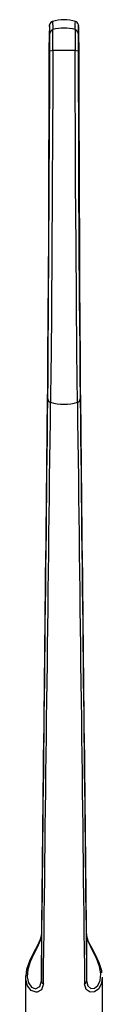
# Model space of a CAD drawing. Header units: millimetres. Extents: x 4041.074 to 4041.294, y 2094.876 to 2095.102.
# Tile 11 of 11: x 4041.18 to 4041.189, y 2094.987 to 2095.102. Entities that reach past the tile are written whole.
import ezdxf

# ---------------------------------------------------------------- set-up
doc = ezdxf.new("R2010")
doc.units = ezdxf.units.MM
doc.layers.add('SANINDUSA', color=3, linetype='Continuous')

msp = doc.modelspace()

# ---------------------------------------------------------------- linework, layer by layer
at = {"layer": 'SANINDUSA'}
for p, q in [((4041.182586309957, 2095.095412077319), (4041.182574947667, 2095.090303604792)), ((4041.186158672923, 2095.090303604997), (4041.186147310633, 2095.09541207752)), ((4041.181716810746, 2094.995195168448), (4041.181716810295, 2094.989669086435)), ((4041.187016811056, 2094.995195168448), (4041.187016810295, 2094.989669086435)), ((4041.18713915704, 2094.994626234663), (4041.187016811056, 2094.995195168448)), ((4041.179866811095, 2094.990100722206), (4041.179866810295, 2094.981820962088)), ((4041.179889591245, 2094.990099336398), (4041.179902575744, 2094.990248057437)), ((4041.188866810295, 2094.981820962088), (4041.188866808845, 2094.990100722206))]:
    msp.add_line(p, q, dxfattribs=at)
at = {"layer": 'SANINDUSA', "flags": 128}
for points in [[(4041.182711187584, 2095.100745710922), (4041.182693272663, 2095.101421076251), (4041.182673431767, 2095.101691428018), (4041.182649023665, 2095.10148908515)], [(4041.183020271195, 2095.102136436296), (4041.18302424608, 2095.102166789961), (4041.183032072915, 2095.102121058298), (4041.183061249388, 2095.101444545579), (4041.18306672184, 2095.10121086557)], [(4041.185666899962, 2095.10121086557), (4041.185690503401, 2095.101965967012), (4041.185713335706, 2095.102136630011)], [(4041.186086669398, 2095.101423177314), (4041.186074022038, 2095.101663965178), (4041.18606294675, 2095.101756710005), (4041.186038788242, 2095.101853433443), (4041.185999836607, 2095.101939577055), (4041.1859211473, 2095.102043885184), (4041.185789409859, 2095.102140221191), (4041.185720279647, 2095.10215984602)], [(4041.186087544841, 2095.101423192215), (4041.186067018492, 2095.101689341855), (4041.186043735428, 2095.10149921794), (4041.186022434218, 2095.100745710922)], [(4041.182649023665, 2095.10148908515), (4041.182648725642, 2095.101486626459), (4041.18262194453, 2095.100718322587)], [(4041.186111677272, 2095.100718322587), (4041.186088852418, 2095.101406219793), (4041.186087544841, 2095.101423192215)], [(4041.182468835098, 2095.057906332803), (4041.182494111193, 2095.060351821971), (4041.182519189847, 2095.063075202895), (4041.182564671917, 2095.068819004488), (4041.182607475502, 2095.075282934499), (4041.182646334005, 2095.082292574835), (4041.182680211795, 2095.089642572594), (4041.182697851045, 2095.094171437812), (4041.18271312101, 2095.098702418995)], [(4041.183068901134, 2095.098747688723), (4041.183051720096, 2095.094168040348), (4041.183031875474, 2095.089590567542), (4041.182993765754, 2095.082162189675), (4041.182950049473, 2095.075078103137), (4041.18290189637, 2095.068546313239), (4041.182850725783, 2095.062742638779), (4041.182839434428, 2095.061604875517), (4041.182794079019, 2095.057520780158)], [(4041.185939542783, 2095.057520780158), (4041.185907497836, 2095.060326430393), (4041.185875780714, 2095.063485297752), (4041.185824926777, 2095.069400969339), (4041.185777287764, 2095.076021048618), (4041.185734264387, 2095.083166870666), (4041.185697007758, 2095.09062883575), (4041.185689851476, 2095.092257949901), (4041.185664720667, 2095.098747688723)], [(4041.186020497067, 2095.098702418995), (4041.186033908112, 2095.09468740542), (4041.186049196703, 2095.090669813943), (4041.186082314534, 2095.083286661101), (4041.186120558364, 2095.076216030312), (4041.186162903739, 2095.069664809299), (4041.186208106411, 2095.063810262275), (4041.186236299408, 2095.060683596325), (4041.186264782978, 2095.057906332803)], [(4041.182574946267, 2095.090303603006), (4041.182564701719, 2095.086337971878), (4041.182551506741, 2095.082303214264), (4041.18253057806, 2095.077135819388), (4041.182505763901, 2095.07211444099), (4041.182477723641, 2095.067384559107), (4041.18244729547, 2095.063075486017), (4041.182420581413, 2095.059885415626), (4041.182393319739, 2095.057139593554)], [(4041.186340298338, 2095.057139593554), (4041.18631491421, 2095.059679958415), (4041.186289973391, 2095.062609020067), (4041.186259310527, 2095.066861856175), (4041.186230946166, 2095.071550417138), (4041.1862057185, 2095.076546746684), (4041.186184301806, 2095.081705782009), (4041.186169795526, 2095.086041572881), (4041.186158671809, 2095.090303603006)], [(4041.181703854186, 2094.995157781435), (4041.181710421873, 2094.995079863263), (4041.181572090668, 2094.994498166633), (4041.181265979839, 2094.993806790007), (4041.180798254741, 2094.992933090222), (4041.180325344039, 2094.991982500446), (4041.179984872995, 2094.991004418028), (4041.179892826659, 2094.990250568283)], [(4041.181716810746, 2094.995195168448), (4041.181555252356, 2094.99439148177), (4041.181201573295, 2094.993586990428), (4041.180780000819, 2094.992765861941), (4041.180380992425, 2094.991893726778), (4041.180107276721, 2094.990992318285), (4041.180039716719, 2094.990140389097), (4041.18019882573, 2094.989419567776), (4041.180571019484, 2094.988910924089), (4041.181023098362, 2094.988747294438), (4041.181527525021, 2094.989021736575), (4041.181716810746, 2094.98966908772)], [(4041.187016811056, 2094.98966908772), (4041.187178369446, 2094.989062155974), (4041.187532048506, 2094.988777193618), (4041.187953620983, 2094.988791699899), (4041.188352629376, 2094.989103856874), (4041.188626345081, 2094.989692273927), (4041.188693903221, 2094.990473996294), (4041.188534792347, 2094.991364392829), (4041.188162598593, 2094.992335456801), (4041.187710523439, 2094.993238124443), (4041.187206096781, 2094.994314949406), (4041.18713915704, 2094.994626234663)], [(4041.188806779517, 2094.990594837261), (4041.18878596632, 2094.990838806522), (4041.188490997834, 2094.99178582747), (4041.188057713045, 2094.992703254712), (4041.187613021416, 2094.993528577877), (4041.187256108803, 2094.994257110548), (4041.187107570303, 2094.99471487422)], [(4041.181948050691, 2094.989321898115), (4041.181713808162, 2094.988612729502), (4041.181220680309, 2094.988330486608), (4041.181089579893, 2094.988320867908), (4041.180530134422, 2094.988514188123), (4041.180069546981, 2094.989092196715), (4041.179872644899, 2094.989905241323), (4041.179889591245, 2094.990099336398)], [(4041.188844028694, 2094.990102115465), (4041.188777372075, 2094.98940023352), (4041.188438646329, 2094.98873435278), (4041.187944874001, 2094.988376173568), (4041.187423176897, 2094.988349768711), (4041.186985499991, 2094.988656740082), (4041.186785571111, 2094.989321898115)]]:
    msp.add_lwpolyline(points, dxfattribs=at)
at = {"layer": 'SANINDUSA'}
for centre, radius, start, end in [((4041.18324147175, 2095.101604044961), 0.0006024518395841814, 112.4745865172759, 191.0020812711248), ((4041.184366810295, 2095.097877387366), 0.004500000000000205, 72.48617500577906, 107.5380640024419), ((4041.625202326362, 2095.09509276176), 0.4426161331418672, 179.2717627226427, 179.9586650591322), ((4041.183201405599, 2095.10073947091), 0.0004902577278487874, 105.9453476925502, 179.2707183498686), ((4041.043600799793, 2095.099592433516), 0.1391151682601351, 359.6334373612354, 0.4749926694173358), ((4041.184366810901, 2095.096790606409), 0.004607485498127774, 73.61030650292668, 106.3896934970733), ((4040.958401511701, 2095.099780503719), 0.2246697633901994, 359.736608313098, 0.3647764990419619), ((4041.3631690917, 2095.099822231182), 0.1775076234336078, 179.5517730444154, 180.3468421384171), ((4041.185532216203, 2095.10073947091), 0.0004902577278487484, 0.729281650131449, 74.05465230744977), ((4041.360504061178, 2095.099558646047), 0.1744856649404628, 179.6102010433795, 180.2811600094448), ((4040.831004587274, 2095.095680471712), 0.3551428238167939, 359.9566996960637, 0.8127920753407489), ((4041.182996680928, 2095.097894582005), 0.0008561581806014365, 85.16113246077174, 109.3416501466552), ((4041.184366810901, 2095.054103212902), 0.04466333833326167, 88.3347589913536, 91.6652410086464), ((4041.185736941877, 2095.097894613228), 0.0008561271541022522, 70.65795641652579, 94.83911074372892), ((4041.182892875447, 2095.057934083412), 0.0004249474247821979, 183.744286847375, 256.5562313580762), ((4041.185840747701, 2095.057934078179), 0.0004249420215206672, 283.4437560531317, 356.2563726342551), ((4041.184366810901, 2095.062715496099), 0.00542757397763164, 253.1559922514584, 286.8440077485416), ((4041.182118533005, 2094.989686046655), 0.0004020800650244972, 182.4173387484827, 244.9125592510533), ((4041.186615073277, 2094.989686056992), 0.0004020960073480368, 295.0888190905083, 357.5812829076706)]:
    msp.add_arc(centre, radius, start, end, dxfattribs=at)
for centre, major_axis, ratio, start_param, end_param in [((4041.183866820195, 2095.18839712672), (0.003999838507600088, 0.3645990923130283), 9.858278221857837e-05, 4.135930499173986, 4.346369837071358), ((4041.184866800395, 2095.18839712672), (-0.003999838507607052, 0.3645990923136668), 9.858278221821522e-05, 1.936815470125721, 2.147254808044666), ((4041.183866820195, 2095.18839712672), (0.003999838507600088, 0.3645990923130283), 9.858278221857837e-05, 1.939070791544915, 2.129282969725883), ((4041.184366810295, 2095.188395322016), (0.004499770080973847, 0.3646030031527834), 0.0001247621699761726, 4.134807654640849, 4.345246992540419), ((4041.184366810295, 2095.188395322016), (-0.00449977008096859, 0.3646030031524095), 0.0001247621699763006, 1.937938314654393, 2.14837765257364), ((4041.184866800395, 2095.18839712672), (-0.003999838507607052, 0.3645990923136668), 9.858278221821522e-05, 4.153902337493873, 4.344114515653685)]:
    msp.add_ellipse(centre, major_axis=major_axis, ratio=ratio, start_param=start_param, end_param=end_param, dxfattribs=at)

doc.saveas('drawing.dxf')
